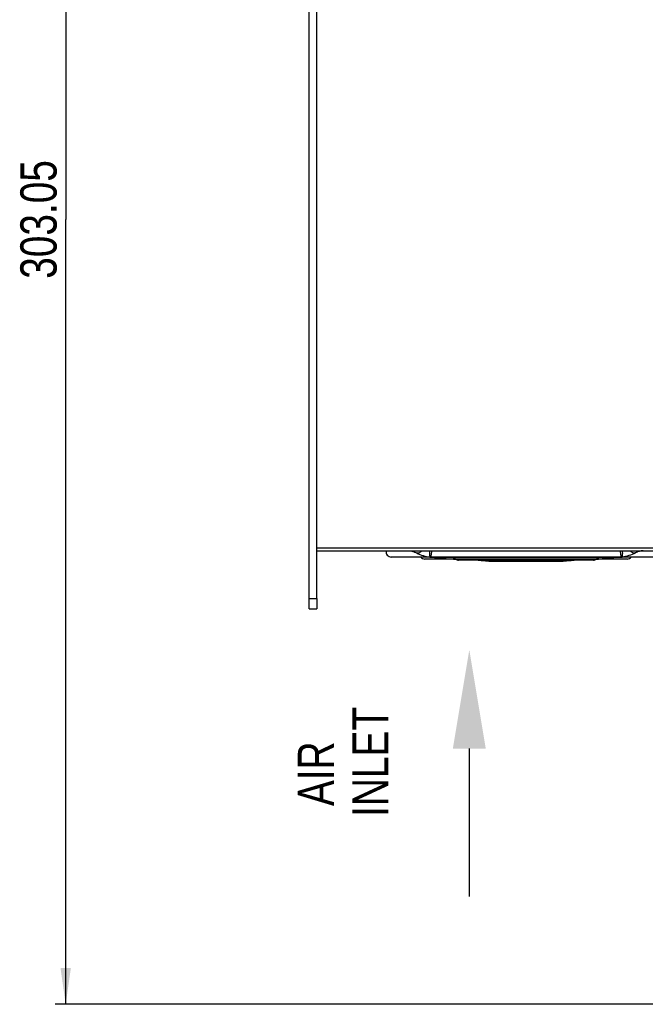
# Model space of a CAD drawing. Header units: millimetres. Extents: x 0 to 841, y 0 to 594.
# Tile 24 of 127: x 281 to 341, y 218 to 313. Entities that reach past the tile are written whole.
import ezdxf

# ---------------------------------------------------------------- set-up
doc = ezdxf.new("R2010")
doc.units = ezdxf.units.MM
doc.header["$LTSCALE"] = 46.255
doc.layers.get('0').update_dxf_attribs({"linetype": 'CONTINUOUS'})
doc.layers.add('CURVES', color=7, linetype='CONTINUOUS')
doc.layers.add('ROUNDS', color=7, linetype='CONTINUOUS')
doc.styles.get("Standard").update_dxf_attribs({"font": 'txt', "width": 0.8})
doc.dimstyles.new('DIMSTYLE_3', dxfattribs={"dimtxt": 3.5, "dimasz": 3.5, "dimexe": 0.18, "dimexo": 0.0625, "dimgap": 0.09, "dimtad": 1, "dimlfac": 2, "dimdsep": 46, "dimtxsty": 'STANDARD', "dimblk": '_FILLED', "dimblk1": '_FILLED', "dimblk2": '_FILLED', "dimcen": 0.09, "dimclrt": 5, "dimadec": 0, "dimazin": 0, "dimtfac": 1, "dimtofl": 0, "dimtmove": 0, "dimatfit": 3, "dimldrblk": '_FILLED', "dimfxl": 1, "dimtolj": 1, "dimarcsym": 0})

# ---------------------------------------------------------------- blocks, each defined once
blk = doc.blocks.new('_FILLED')
at = {"color": 0, "linetype": 'BYBLOCK'}
blk.add_solid([(0, 0), (-1, 0.143), (-1, -0.143)], dxfattribs=at)
blk = doc.blocks.new('*D2')
at = {"color": 2, "linetype": 'CONTINUOUS'}
for p, q in [((309.041, 369.924), (284.553, 369.924)), ((285.553, 369.924), (285.553, 294.163)), ((285.553, 218.402), (285.553, 294.163)), ((348.352, 218.402), (284.553, 218.402))]:
    blk.add_line(p, q, dxfattribs=at)
at = {"color": 2, "linetype": 'CONTINUOUS', "xscale": 3.5, "yscale": 3.5, "zscale": 3.5}
for p, rotation in [((285.553, 369.924), 90), ((285.553, 218.402), 270)]:
    blk.add_blockref('_FILLED', p, dxfattribs=dict(at, rotation=rotation))
at = {"color": 5, "linetype": 'CONTINUOUS', "insert": (281.178, 294.163), "char_height": 3.5, "width": 16.8, "attachment_point": 2, "rotation": 90, "line_spacing_factor": 0.9}
blk.add_mtext('303.05', dxfattribs=at)
blk = doc.blocks.new('SYMBOL_1_BL2', base_point=(324.493, 240.698))
at = {"color": 7, "linetype": 'CONTINUOUS'}
blk.add_line((324.493, 243.08), (324.493, 228.792), dxfattribs=at)
blk.add_solid([(326.08, 243.08), (324.493, 252.605), (322.905, 243.08)], dxfattribs=at)

msp = doc.modelspace()

# ---------------------------------------------------------------- linework, layer by layer
at = {"color": 7, "linetype": 'CONTINUOUS'}
for p, q in [((309.0412, 257.5741), (309.0412, 335.2991)), ((320.7456, 261.5741), (316.967, 261.5741)), ((323.0578, 261.3741), (320.2162, 261.3741)), ((320.6952, 261.5793), (320.6952, 261.5792)), ((320.7586, 261.5735), (323.0007, 261.3784)), ((339.1303, 261.5741), (320.8021, 261.5741)), ((323.0003, 261.3784), (323.0007, 261.3784)), ((323.0643, 261.374), (325.3343, 261.2752)), ((336.8463, 261.3741), (323.0861, 261.3741)), ((336.8681, 261.374), (334.5982, 261.2752)), ((339.7162, 261.3741), (336.8746, 261.3741)), ((336.9317, 261.3784), (336.9321, 261.3784)), ((339.1738, 261.5735), (336.9318, 261.3784)), ((342.9654, 261.5741), (339.1868, 261.5741)), ((339.2372, 261.5792), (339.2373, 261.5793)), ((325.3337, 261.2741), (323.4666, 261.2741)), ((325.3341, 261.2752), (325.3343, 261.2752)), ((325.3502, 261.2732), (325.406, 261.2671)), ((334.5258, 261.2741), (325.4066, 261.2741)), ((326.4692, 261.1741), (333.466, 261.1741)), ((334.5822, 261.2732), (334.5265, 261.2671)), ((334.5981, 261.2752), (334.5983, 261.2752)), ((336.4661, 261.2741), (334.5987, 261.2741))]:
    msp.add_line(p, q, dxfattribs=at)
at = {"color": 3, "linetype": 'CONTINUOUS'}
msp.add_line((309.7912, 257.5741), (309.7912, 262.2326), dxfattribs=at)
at = {"color": 9, "linetype": 'CONTINUOUS'}
for p, q in [((320.6952, 261.5792), (320.7521, 261.575)), ((323.0007, 261.3784), (323.0502, 261.375)), ((336.8822, 261.375), (336.9317, 261.3784)), ((339.1803, 261.575), (339.2372, 261.5792)), ((325.3343, 261.2752), (325.3438, 261.2748)), ((334.5886, 261.2748), (334.5981, 261.2752))]:
    msp.add_line(p, q, dxfattribs=at)
at = {"color": 7, "linetype": 'CONTINUOUS'}
for centre, radius, start, end in [((316.9662, 262.0741), 0.5, 168.459889, 270), ((320.2162, 261.8741), 0.5, 216.920614, 270), ((323.0556, 261.6249), 0.2503, 268.756107, 271.243893), ((336.8768, 261.6249), 0.2503, 268.756107, 271.243893), ((339.7162, 261.8741), 0.5, 270, 323.079386), ((323.4662, 261.7741), 0.5, 234.166383, 270), ((327.1394, 277.3762), 16.2021, 263.858358, 269.994386), ((326.4662, 261.6741), 0.5, 252.434686, 270), ((332.7931, 277.3762), 16.2021, 270.005614, 276.141642), ((333.4662, 261.6741), 0.5, 270, 287.565314), ((336.4662, 261.7741), 0.5, 270, 305.833617)]:
    msp.add_arc(centre, radius, start, end, dxfattribs=at)
at = {"color": 9, "linetype": 'CONTINUOUS'}
for centre, radius, start, end in [((320.7974, 262.779), 1.2048, 260.507115, 264.927165), ((320.7995, 262.7994), 1.2253, 264.914042, 265.113736), ((320.8001, 262.8081), 1.2339, 265.116241, 267.471436), ((320.8005, 262.816), 1.2419, 267.469194, 267.765401), ((320.8171, 262.8987), 1.3252, 269.350338, 270.276555), ((323.0982, 262.6664), 1.2922, 263.919517, 265.653516), ((323.0997, 262.6872), 1.313, 265.654614, 267.838428), ((323.0936, 262.7018), 1.3278, 269.674664, 269.863447), ((336.8388, 262.7018), 1.3278, 270.13677, 270.32534), ((336.8327, 262.6872), 1.3131, 272.161607, 274.328347), ((336.8342, 262.6665), 1.2923, 274.329356, 276.079029), ((339.1153, 262.8987), 1.3252, 269.724139, 270.649662), ((339.1319, 262.816), 1.2419, 272.234588, 272.530798), ((339.1323, 262.8081), 1.2339, 272.528565, 274.879239), ((339.133, 262.7994), 1.2253, 274.881732, 275.086099), ((339.1351, 262.779), 1.2048, 275.072979, 279.492731), ((340.4104, 262.1666), 0.2188, 294.877168, 298.190868), ((325.3839, 262.586), 1.3119, 267.825945, 268.050487), ((325.4251, 262.5796), 1.3066, 269.18277, 270.934223), ((334.5073, 262.5796), 1.3066, 269.066834, 270.81723), ((334.5486, 262.5861), 1.312, 271.949514, 272.165165)]:
    msp.add_arc(centre, radius, start, end, dxfattribs=at)
at = {"color": 7, "linetype": 'CONTINUOUS'}
for points, knots in [([(318.6525, 262.1741), (318.7818, 262.1741), (319.0488, 262.139), (319.2982, 262.0384), (319.4187, 261.9738)], [0, 0, 0, 0, 0.4859677, 1, 1, 1, 1]), ([(319.4187, 261.9738), (319.6178, 261.8671), (320.0327, 261.6912), (320.4746, 261.6009), (320.6951, 261.5793)], [0, 0, 0, 0, 0.5048264, 1, 1, 1, 1]), ([(340.5137, 261.9738), (340.3146, 261.8671), (339.8998, 261.6912), (339.4578, 261.6009), (339.2373, 261.5793)], [0, 0, 0, 0, 0.5048264, 1, 1, 1, 1]), ([(341.2799, 262.1741), (341.1506, 262.1741), (340.8836, 262.139), (340.6342, 262.0384), (340.5137, 261.9738)], [0, 0, 0, 0, 0.4859677, 1, 1, 1, 1])]:
    msp.add_open_spline(points, degree=3, knots=knots, dxfattribs=at)
at = {"color": 9, "linetype": 'CONTINUOUS'}
for points, knots in [([(319.5296, 261.9469), (319.5101, 261.9469), (319.4716, 261.9512), (319.4353, 261.9649), (319.4187, 261.9738)], [0, 0, 0, 0, 0.5087173, 1, 1, 1, 1]), ([(319.8936, 262.1739), (319.8693, 262.1402), (319.8166, 262.0788), (319.7253, 262.006), (319.6289, 261.9591), (319.5614, 261.9469), (319.5296, 261.9469)], [0, 0, 0, 0, 0.2811173, 0.5447248, 0.7846658, 1, 1, 1, 1]), ([(320.7521, 261.575), (320.7447, 261.5776), (320.7343, 261.587), (320.7237, 261.6032), (320.7116, 261.6284), (320.6989, 261.6709), (320.687, 261.7355), (320.6784, 261.8191), (320.6742, 261.9224), (320.6754, 262.0432), (320.6801, 262.1292), (320.6837, 262.1742)], [0, 0, 0, 0, 0.038322, 0.0637774, 0.0944378, 0.1733593, 0.278656, 0.4136046, 0.5811829, 0.7810357, 1, 1, 1, 1]), ([(320.7521, 261.575), (320.7548, 261.5761), (320.7604, 261.5799), (320.7717, 261.5934), (320.7858, 261.6211), (320.8029, 261.6669), (320.8215, 261.7308), (320.8413, 261.8144), (320.87, 261.9636), (320.8856, 262.0864), (320.8913, 262.1742)], [0, 0, 0, 0, 0.0137723, 0.0319135, 0.0845674, 0.1622029, 0.2678475, 0.4048262, 0.5761432, 1, 1, 1, 1]), ([(323.0502, 261.375), (323.0421, 261.3781), (323.0314, 261.39), (323.0209, 261.4096), (323.0087, 261.4416), (322.9962, 261.4968), (322.99, 261.5453), (322.9872, 261.5736)], [0, 0, 0, 0, 0.1216992, 0.2076035, 0.3143401, 0.6001465, 1, 1, 1, 1]), ([(323.0502, 261.375), (323.0589, 261.3775), (323.0713, 261.3887), (323.0849, 261.4077), (323.1023, 261.4394), (323.1236, 261.495), (323.137, 261.5447), (323.1438, 261.5739)], [0, 0, 0, 0, 0.1207842, 0.2071365, 0.3144095, 0.6008363, 1, 1, 1, 1]), ([(325.3442, 261.2828), (325.3403, 261.2866), (325.3328, 261.297), (325.3189, 261.3269), (325.3123, 261.3538), (325.3083, 261.3737)], [0, 0, 0, 0, 0.1667353, 0.3832362, 1, 1, 1, 1]), ([(325.3618, 261.2749), (325.3675, 261.2763), (325.3797, 261.2844), (325.3954, 261.3046), (325.4117, 261.3352), (325.4212, 261.3598), (325.4261, 261.374)], [0, 0, 0, 0, 0.1450449, 0.348727, 0.6291563, 1, 1, 1, 1]), ([(334.5063, 261.374), (334.5112, 261.3598), (334.5207, 261.3352), (334.537, 261.3046), (334.5527, 261.2844), (334.565, 261.2763), (334.5707, 261.2749)], [0, 0, 0, 0, 0.3708388, 0.6512668, 0.8549508, 1, 1, 1, 1]), ([(334.6241, 261.3737), (334.6201, 261.3538), (334.6135, 261.3269), (334.5996, 261.297), (334.5922, 261.2866), (334.5882, 261.2828)], [0, 0, 0, 0, 0.6167532, 0.8332576, 1, 1, 1, 1]), ([(336.7886, 261.5739), (336.7954, 261.5447), (336.8088, 261.495), (336.8301, 261.4394), (336.8475, 261.4077), (336.8611, 261.3887), (336.8735, 261.3775), (336.8822, 261.375)], [0, 0, 0, 0, 0.3991641, 0.6855908, 0.7928637, 0.879216, 1, 1, 1, 1]), ([(336.9452, 261.5736), (336.9424, 261.5453), (336.9362, 261.4968), (336.9237, 261.4416), (336.9115, 261.4096), (336.9011, 261.39), (336.8903, 261.3781), (336.8822, 261.375)], [0, 0, 0, 0, 0.3998537, 0.6856601, 0.7923967, 0.878301, 1, 1, 1, 1]), ([(339.0412, 262.1742), (339.0469, 262.0864), (339.0624, 261.9636), (339.0911, 261.8144), (339.111, 261.7308), (339.1295, 261.6669), (339.1466, 261.6211), (339.1607, 261.5934), (339.1721, 261.5799), (339.1776, 261.5761), (339.1803, 261.575)], [0, 0, 0, 0, 0.4238569, 0.5951738, 0.7321525, 0.8377971, 0.9154326, 0.9680865, 0.9862277, 1, 1, 1, 1]), ([(339.2488, 262.1742), (339.2523, 262.1292), (339.2571, 262.0432), (339.2583, 261.9224), (339.254, 261.8191), (339.2455, 261.7355), (339.2336, 261.6709), (339.2208, 261.6284), (339.2087, 261.6032), (339.1982, 261.587), (339.1878, 261.5776), (339.1803, 261.575)], [0, 0, 0, 0, 0.2189643, 0.4188172, 0.5863954, 0.721344, 0.8266407, 0.9055622, 0.9362226, 0.961678, 1, 1, 1, 1]), ([(340.4028, 261.9469), (340.371, 261.9469), (340.3035, 261.9591), (340.2072, 262.006), (340.1159, 262.0788), (340.0631, 262.1402), (340.0388, 262.1739)], [0, 0, 0, 0, 0.2153342, 0.4552752, 0.7188827, 1, 1, 1, 1]), ([(340.5024, 261.9681), (340.4872, 261.9611), (340.4544, 261.9503), (340.4202, 261.9469), (340.4028, 261.9469)], [0, 0, 0, 0, 0.4914759, 1, 1, 1, 1]), ([(325.3572, 261.2748), (325.356, 261.2751), (325.3512, 261.2769), (325.347, 261.28), (325.3442, 261.2828)], [0, 0, 0, 0, 0.2308164, 1, 1, 1, 1]), ([(334.5882, 261.2828), (334.5872, 261.2818), (334.5834, 261.2784), (334.5788, 261.2758), (334.5753, 261.2748)], [0, 0, 0, 0, 0.2751598, 1, 1, 1, 1])]:
    msp.add_open_spline(points, degree=3, knots=knots, dxfattribs=at)
at = {"layer": 'CURVES', "color": 40, "linetype": 'CONTINUOUS'}
msp.add_line((309.7912, 262.1741), (388.3834, 262.1741), dxfattribs=at)
at = {"layer": 'ROUNDS', "color": 7, "linetype": 'CONTINUOUS'}
for p, q in [((309.7912, 262.1741), (309.7912, 352.9241)), ((309.7912, 262.1741), (401.345, 262.1741)), ((320.8021, 261.5741), (339.1303, 261.5741)), ((323.0611, 261.3743), (323.0611, 261.3746)), ((323.0861, 261.3741), (336.8463, 261.3741)), ((336.8714, 261.3746), (336.8714, 261.3743)), ((325.3337, 261.2741), (325.3363, 261.2741)), ((325.3363, 261.2741), (325.3469, 261.2735)), ((325.3469, 261.2735), (325.3502, 261.2732)), ((325.3502, 261.2732), (325.3504, 261.2732)), ((325.4066, 261.2741), (334.5258, 261.2741)), ((327.1378, 261.1741), (326.4662, 261.1741)), ((332.4411, 261.1741), (327.4914, 261.1741)), ((332.4411, 261.1741), (332.4414, 261.1741)), ((333.4662, 261.1741), (332.7946, 261.1741)), ((334.5821, 261.2732), (334.5822, 261.2732)), ((334.5822, 261.2732), (334.5887, 261.2737)), ((334.5887, 261.2737), (334.5961, 261.2741)), ((334.5961, 261.2741), (334.5987, 261.2741)), ((309.0412, 256.5741), (309.0412, 257.5741)), ((309.0412, 256.5741), (309.7912, 256.5741))]:
    msp.add_line(p, q, dxfattribs=at)
at = {"layer": 'ROUNDS', "color": 9, "linetype": 'CONTINUOUS'}
for p, q in [((394.7471, 262.4241), (309.7912, 262.4241)), ((325.3343, 261.2741), (325.3342, 261.2741)), ((334.5987, 261.2741), (334.5951, 261.2744)), ((309.0412, 257.5741), (309.7912, 257.5741))]:
    msp.add_line(p, q, dxfattribs=at)
at = {"layer": 'ROUNDS', "color": 3, "linetype": 'CONTINUOUS'}
msp.add_line((309.7912, 257.5741), (309.7912, 256.5741), dxfattribs=at)
at = {"layer": 'ROUNDS', "color": 7, "linetype": 'CONTINUOUS'}
for centre, radius, start, end in [((320.7456, 261.4241), 0.15, 85.017708, 89.999665), ((323.0937, 262.3756), 1.0015, 267.512754, 268.134107), ((323.0818, 261.3738), 0.0316, 177.669268, 178.416998), ((323.0828, 262.3737), 0.9996, 268.131931, 268.754456), ((323.0578, 261.2241), 0.15, 87.506525, 90.000003), ((336.8746, 261.2241), 0.15, 90, 92.493479), ((336.8388, 262.3756), 1.0015, 271.865893, 272.487246), ((336.8497, 262.3737), 0.9996, 271.245544, 271.868069), ((336.8506, 261.3738), 0.0316, 1.583002, 2.330732), ((339.1868, 261.4241), 0.15, 90.000337, 94.982298), ((325.3393, 261.1048), 0.1701, 88.474816, 90.007336), ((325.3505, 261.5249), 0.2502, 268.469627, 269.999453), ((325.3505, 261.5261), 0.2514, 270.003187, 271.526762), ((325.3618, 261.1022), 0.1727, 89.993917, 91.519951), ((334.5707, 261.1029), 0.172, 88.483275, 90.009321), ((334.582, 261.5261), 0.2514, 268.473227, 269.996809), ((334.5819, 261.5249), 0.2502, 270.000544, 271.530368), ((334.5932, 261.1041), 0.1708, 89.995908, 91.528421)]:
    msp.add_arc(centre, radius, start, end, dxfattribs=at)
at = {"layer": 'ROUNDS', "color": 9, "linetype": 'CONTINUOUS'}
for centre, radius, start, end in [((320.8171, 262.8992), 1.3257, 267.18836, 269.350895), ((320.8021, 262.8995), 1.3254, 267.837326, 270.000753), ((323.0578, 261.3966), 0.0225, 270.007905, 274.154884), ((323.0577, 261.3973), 0.0232, 274.16098, 278.228348), ((323.0936, 262.6987), 1.3247, 268.592243, 269.675069), ((323.0861, 262.6985), 1.3244, 268.917171, 270.000381), ((323.0653, 261.3969), 0.0229, 259.264719, 263.377206), ((323.0653, 261.3967), 0.0228, 263.383664, 267.507622), ((336.8388, 262.6987), 1.3247, 270.324931, 271.407757), ((336.8464, 262.6985), 1.3244, 269.999619, 271.082829), ((336.8671, 261.3968), 0.0229, 272.507586, 280.736057), ((336.8747, 261.397), 0.0229, 261.749697, 269.956135), ((339.1153, 262.8992), 1.3257, 270.649105, 272.81164), ((339.1303, 262.8995), 1.3254, 269.999247, 272.162674), ((325.3337, 261.2938), 0.0197, 270.001067, 271.375531), ((325.4251, 262.5785), 1.3055, 267.018455, 269.183979), ((325.4066, 262.5918), 1.3177, 268.049718, 270.001375), ((334.5258, 262.5918), 1.3177, 269.998625, 271.950282), ((334.5073, 262.5785), 1.3055, 270.816021, 272.981546), ((334.5992, 261.297), 0.0229, 254.83493, 259.637245)]:
    msp.add_arc(centre, radius, start, end, dxfattribs=at)
for points in [[(320.7521, 261.575), (320.75, 261.5744), (320.7478, 261.5741), (320.7456, 261.5741)], [(320.7521, 261.575), (320.7542, 261.5743), (320.7564, 261.5737), (320.7586, 261.5735)], [(339.1738, 261.5735), (339.176, 261.5737), (339.1782, 261.5743), (339.1803, 261.575)], [(339.1868, 261.5741), (339.1846, 261.5741), (339.1824, 261.5744), (339.1803, 261.575)], [(325.3392, 261.2749), (325.3376, 261.2744), (325.336, 261.2742), (325.3343, 261.2741)], [(325.3438, 261.2748), (325.3458, 261.274), (325.348, 261.2734), (325.3502, 261.2732)], [(334.5822, 261.2732), (334.5844, 261.2734), (334.5866, 261.274), (334.5886, 261.2748)]]:
    msp.add_open_spline(points, degree=3, dxfattribs=at)
for points, knots in [([(327.3495, 261.2737), (327.321, 261.2435), (327.2711, 261.2052), (327.1953, 261.1785), (327.1567, 261.1741), (327.1378, 261.1741)], [0, 0, 0, 0, 0.5195993, 0.7627338, 1, 1, 1, 1]), ([(327.4913, 261.1741), (327.4887, 261.1741), (327.4832, 261.1751), (327.4756, 261.1798), (327.4687, 261.1875), (327.4592, 261.2033), (327.4494, 261.2325), (327.4442, 261.2584), (327.4416, 261.2737)], [0, 0, 0, 0, 0.0665293, 0.1383189, 0.2231857, 0.3268432, 0.6056441, 1, 1, 1, 1]), ([(327.4913, 261.1741), (327.4971, 261.1741), (327.5066, 261.1781), (327.5171, 261.1873), (327.5302, 261.2029), (327.5463, 261.2318), (327.5567, 261.2582), (327.562, 261.2737)], [0, 0, 0, 0, 0.1362096, 0.2246699, 0.3317963, 0.6130419, 1, 1, 1, 1]), ([(332.3705, 261.2735), (332.3758, 261.258), (332.3862, 261.2316), (332.4023, 261.2028), (332.4153, 261.1873), (332.4259, 261.178), (332.4353, 261.1741), (332.4411, 261.1741)], [0, 0, 0, 0, 0.386854, 0.6680568, 0.7751926, 0.8636794, 1, 1, 1, 1]), ([(332.4908, 261.2736), (332.4882, 261.2583), (332.483, 261.2324), (332.4732, 261.2033), (332.4637, 261.1874), (332.4568, 261.1798), (332.4492, 261.1751), (332.4437, 261.1741), (332.4411, 261.1741)], [0, 0, 0, 0, 0.394317, 0.6730909, 0.7767501, 0.8616263, 0.9334425, 1, 1, 1, 1]), ([(332.7946, 261.1741), (332.7757, 261.1741), (332.7372, 261.1785), (332.6613, 261.2052), (332.6115, 261.2435), (332.5829, 261.2737)], [0, 0, 0, 0, 0.2372662, 0.4804007, 1, 1, 1, 1])]:
    msp.add_open_spline(points, degree=3, knots=knots, dxfattribs=at)

# ---------------------------------------------------------------- block references
at = {"color": 2, "linetype": 'CONTINUOUS'}
msp.add_blockref('SYMBOL_1_BL2', (324.493, 240.6984), dxfattribs=at)

# ---------------------------------------------------------------- texts
at = {"color": 5, "linetype": 'CONTINUOUS', "insert": (307.9439, 236.4995), "char_height": 3.5, "width": 14, "attachment_point": 1, "rotation": 90, "line_spacing_factor": 0.9}
msp.add_mtext(' AIR\\PINLET', dxfattribs=at)

# ---------------------------------------------------------------- dimensions: what is measured, and where the dimension line sits
at = {"color": 2, "linetype": 'CONTINUOUS'}
dim = msp.add_linear_dim(base=(285.5534, 218.4015), p1=(309.0412, 369.9241), p2=(348.3515, 218.4015), angle=270, dimstyle='DIMSTYLE_3', dxfattribs=at)
dim.commit()
dim.dimension.update_dxf_attribs({"geometry": '*D2', "text_midpoint": (286.6922, 286.6532), "dimtype": 160})

doc.saveas('drawing.dxf')
